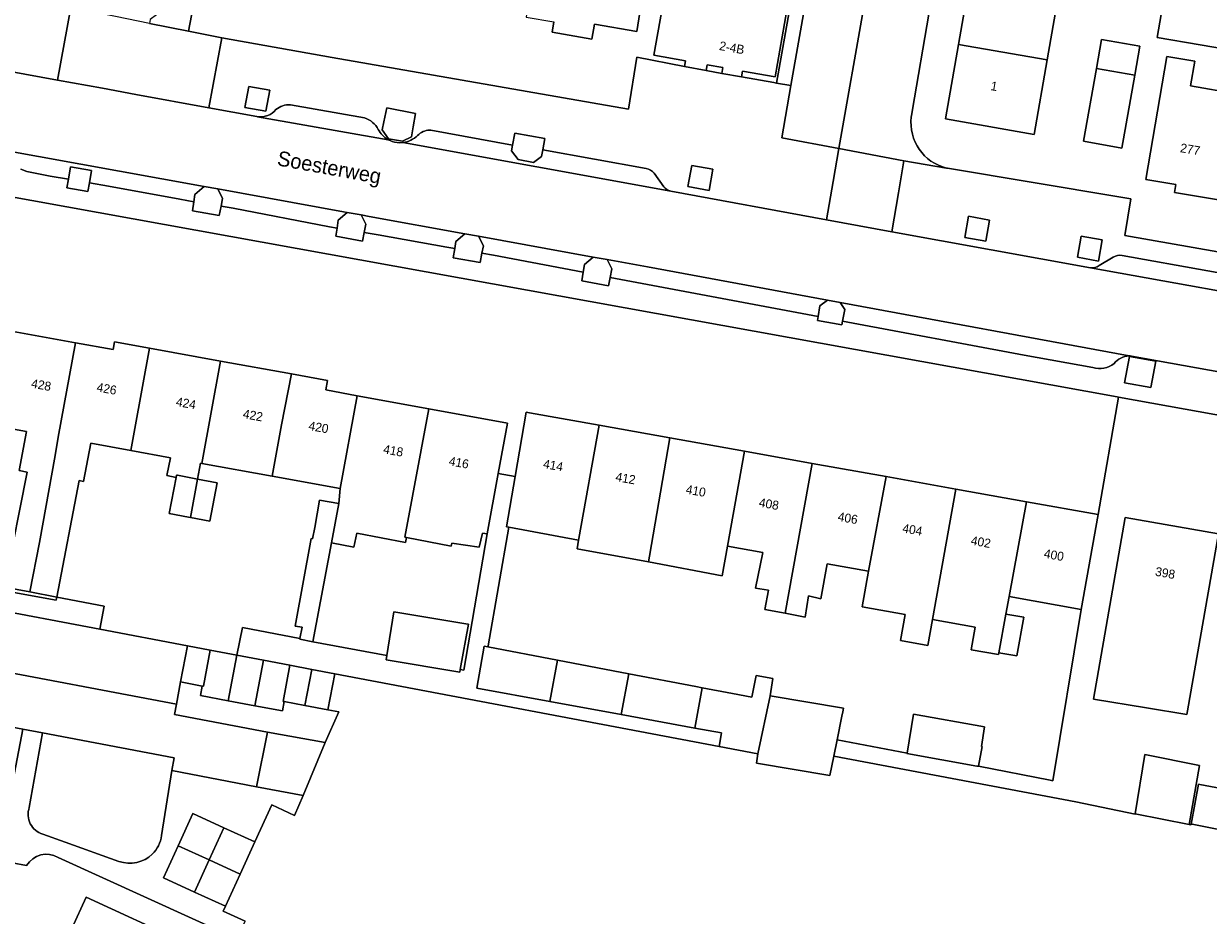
# Model space of a CAD drawing. Header units: metres. Extents: x 151448 to 154749, y 463108 to 465296.
# Tile 162 of 256: x 153218 to 153318, y 463261 to 463336. Entities that reach past the tile are written whole.
import ezdxf
from ezdxf.enums import TextEntityAlignment as Align

# ---------------------------------------------------------------- set-up
doc = ezdxf.new("R2010")
doc.units = ezdxf.units.M
for name, color, linetype, lineweight in [('B-PV-GR-GROENVOORZIENING-GV', 253, 'Continuous', 9), ('B-PV-OG-BEBOUWING-GV', 1, 'Continuous', 9), ('B-PV-OG-BEBOUWING-T18', 2, 'Continuous', 9), ('B-PV-OG-TERREIN_ERF-GV', 253, 'Continuous', 9), ('B-PV-OG-TOPOGRAFIE-T18', 2, 'Continuous', 9), ('B-PV-VH-GESLOTENVERHARDING_KUNSTSTOF-GV', 253, 'Continuous', 9), ('B-PV-VH-HALFVERHARDING_GRIND-GV', 253, 'Continuous', 9), ('B-PV-VH-OPENVERHARDING_BETONSTRAATSTEEN-GV', 253, 'Continuous', 9), ('B-PV-VH-OPENVERHARDING_STRAATBAKSTEEN-GV', 253, 'Continuous', 9), ('B-PV-VH-OPENVERHARDING_TEGEL-GV', 253, 'Continuous', 9)]:
    doc.layers.add(name, color=color, linetype=linetype, lineweight=lineweight)
doc.styles.add('Drong', font='txt', dxfattribs={"height": 1.8})

msp = doc.modelspace()

# ---------------------------------------------------------------- linework, layer by layer
at = {"layer": 'B-PV-GR-GROENVOORZIENING-GV', "flags": 128}
for points in [[(153236.92, 463328.733), (153238.691, 463328.409), (153239.015, 463330.179), (153237.244, 463330.503)], [(153251.067, 463327.086), (153251.263, 463328.214), (153248.86, 463328.706), (153248.613, 463327.514), (153248.471, 463326.833), (153249.013, 463326.087), (153250.178, 463325.884), (153250.924, 463326.263)], [(153259.619, 463326.561), (153259.44, 463325.545), (153259.36, 463325.093), (153259.916, 463324.343), (153261.195, 463324.109), (153261.883, 463324.594), (153261.982, 463325.152), (153262.153, 463326.118)], [(153221.94, 463321.976), (153223.71, 463321.651), (153223.847, 463322.397), (153224.034, 463323.422), (153222.264, 463323.746), (153222.073, 463322.702)], [(153274.192, 463322.083), (153275.962, 463321.759), (153276.286, 463323.53), (153274.516, 463323.854)], [(153234.917, 463320.417), (153235.043, 463321.062), (153234.636, 463321.875), (153233.497, 463322.081), (153232.724, 463321.418), (153232.629, 463320.804), (153232.512, 463320.047), (153234.767, 463319.651)], [(153246.709, 463319.688), (153245.523, 463319.903), (153244.78, 463319.265), (153244.675, 463318.583), (153244.568, 463317.894), (153246.823, 463317.498), (153246.961, 463318.206), (153247.099, 463318.909)], [(153297.464, 463317.805), (153299.234, 463317.481), (153299.558, 463319.252), (153297.788, 463319.576)], [(153255.428, 463318.108), (153254.66, 463317.449), (153254.569, 463316.864), (153254.448, 463316.078), (153256.703, 463315.682), (153256.858, 463316.47), (153256.979, 463317.093), (153256.575, 463317.9)], [(153306.944, 463316.139), (153308.714, 463315.815), (153309.038, 463317.585), (153307.268, 463317.91)], [(153267.399, 463315.94), (153266.222, 463316.153), (153265.474, 463315.51), (153265.374, 463314.865), (153265.261, 463314.139), (153267.517, 463313.743), (153267.649, 463314.422), (153267.792, 463315.154)], [(153285.921, 463312.528), (153285.286, 463312.048), (153285.145, 463311.14), (153285.094, 463310.814), (153287.124, 463310.458), (153287.183, 463310.758), (153287.372, 463311.728), (153286.978, 463312.333)], [(153310.918, 463305.587), (153313.131, 463305.182), (153313.536, 463307.395), (153311.323, 463307.8)]]:
    msp.add_lwpolyline(points, close=True, dxfattribs=at)
for points in [[(153230.779, 463272.965), (153230.987, 463274.048), (153219.912, 463276.14), (153218.79, 463269.866)], [(153229.897, 463267.509), (153230.779, 463272.965)], [(153219.921, 463267.628), (153221.815, 463266.965), (153226.334, 463265.335)]]:
    msp.add_lwpolyline(points, dxfattribs=at)
at = {"layer": 'B-PV-GR-GROENVOORZIENING-GV'}
for points in [[(153218.79, 463269.866, 0.429464), (153219.921, 463267.628)], [(153229.135, 463265.951, 0.188756), (153229.897, 463267.509)], [(153226.334, 463265.335, 0.284861), (153229.135, 463265.951)]]:
    msp.add_lwpolyline(points, format="xyb", dxfattribs=at)
at = {"layer": 'B-PV-OG-BEBOUWING-GV', "flags": 128}
for points in [[(153262.033, 463344.928), (153260.659, 463336.771), (153260.623, 463336.778), (153260.581, 463336.33), (153262.913, 463335.916), (153262.763, 463335.072), (153266.1, 463334.479), (153266.325, 463335.743), (153269.876, 463335.112), (153271.758, 463347.062), (153267.488, 463347.928), (153266.81, 463344.155), (153263.869, 463344.678), (153264.008, 463345.46), (153262.185, 463345.784)], [(153320.894, 463333.386), (153320.938, 463333.378), (153322.265, 463341.13), (153314.986, 463342.375), (153313.66, 463334.623)], [(153275.73, 463331.849), (153275.815, 463332.315), (153277.131, 463332.081), (153277.045, 463331.594), (153278.7, 463331.301), (153278.787, 463331.792), (153281.515, 463331.309), (153282.91, 463339.172), (153282.662, 463339.216), (153272.723, 463340.979), (153271.33, 463333.124), (153273.982, 463332.654), (153273.897, 463332.174)], [(153305.483, 463339.006), (153298.04, 463340.29), (153296.951, 463334.034), (153304.39, 463332.728)], [(153308.539, 463332), (153311.769, 463331.433), (153312.199, 463333.874), (153308.97, 463334.444)], [(153304.39, 463332.728), (153296.951, 463334.034), (153295.858, 463327.761), (153303.299, 463326.465)], [(153320.294, 463329.882), (153316.467, 463330.537), (153316.824, 463332.621), (153314.472, 463333.023), (153312.703, 463322.679), (153315.235, 463322.246), (153315.121, 463321.581), (153318.812, 463320.95), (153320.339, 463329.874)], [(153307.461, 463325.881), (153310.69, 463325.312), (153311.769, 463331.433), (153308.539, 463332)], [(153216.814, 463310.007), (153216.259, 463306.929), (153215.364, 463302.054), (153215.542, 463302.021), (153218.555, 463301.474), (153217.941, 463298.209), (153218.617, 463298.074), (153216.792, 463288.881), (153216.696, 463288.398), (153218.843, 463287.99), (153219.637, 463292.163), (153220.975, 463299.453), (153221.206, 463300.992), (153222.676, 463308.942)], [(153222.676, 463308.942), (153221.206, 463300.992), (153220.975, 463299.453), (153219.637, 463292.163), (153218.843, 463287.99), (153221.101, 463287.56), (153222.995, 463297.37), (153223.346, 463297.289), (153223.968, 463300.49), (153227.32, 463299.881), (153227.67, 463301.742), (153228.911, 463308.49), (153225.968, 463309.025), (153225.848, 463308.365)], [(153228.911, 463308.49), (153227.67, 463301.742), (153227.32, 463299.881), (153230.674, 463299.272), (153230.349, 463297.772), (153231.134, 463297.602), (153231.175, 463297.815), (153231.257, 463297.799), (153232.944, 463297.48), (153233.185, 463298.815), (153233.306, 463298.793), (153234.872, 463307.407)], [(153239.207, 463297.721), (153240.002, 463302.029), (153240.832, 463306.324), (153234.872, 463307.407), (153233.306, 463298.793)], [(153244.927, 463296.681), (153246.366, 463304.493), (153243.723, 463304.973), (153243.868, 463305.772), (153240.832, 463306.324), (153240.002, 463302.029), (153239.207, 463297.721)], [(153246.366, 463304.493), (153244.927, 463296.681), (153244.826, 463295.415), (153244.204, 463292.125), (153246.092, 463291.75), (153246.326, 463292.93), (153250.432, 463292.161), (153250.506, 463292.557), (153250.362, 463292.584), (153252.39, 463303.398)], [(153252.39, 463303.398), (153250.362, 463292.584), (153250.506, 463292.557), (153254.263, 463291.853), (153254.317, 463292.097), (153256.641, 463291.745), (153256.898, 463292.943), (153257.314, 463292.868), (153258.239, 463297.96), (153259.009, 463302.195)], [(153266.72, 463302.012), (153260.86, 463303.062), (153260.577, 463303.113), (153259.642, 463297.69), (153258.915, 463293.47), (153259.135, 463293.429), (153264.989, 463292.333), (153265.017, 463292.492)], [(153270.952, 463291.006), (153272.659, 463300.949), (153266.72, 463302.012), (153265.017, 463292.492), (153264.989, 463292.333), (153264.858, 463291.604), (153270.869, 463290.521)], [(153278.94, 463299.824), (153272.659, 463300.949), (153270.952, 463291.006), (153270.869, 463290.521), (153277.072, 463289.352), (153277.519, 463291.852)], [(153278.94, 463299.824), (153277.519, 463291.852), (153280.486, 463291.321), (153279.876, 463288.308), (153280.951, 463288.144), (153280.655, 463286.523), (153282.366, 463286.2), (153284.63, 463298.805)], [(153282.366, 463286.2), (153284.037, 463285.884), (153284.334, 463287.66), (153285.375, 463287.407), (153285.886, 463290.354), (153289.38, 463289.728), (153290.847, 463297.691), (153284.63, 463298.805)], [(153232.944, 463297.48), (153231.257, 463297.799), (153231.175, 463297.815), (153231.134, 463297.602), (153230.563, 463294.593), (153232.167, 463294.288), (153232.36, 463294.252)], [(153232.944, 463297.48), (153232.36, 463294.252), (153233.975, 463293.946), (153234.585, 463297.17)], [(153294.752, 463285.664), (153296.708, 463296.641), (153290.847, 463297.691), (153289.38, 463289.728), (153288.831, 463286.748), (153292.47, 463286.096), (153292.077, 463283.901), (153294.361, 463283.492)], [(153300.344, 463282.874), (153300.935, 463286.129), (153301.204, 463287.61), (153302.65, 463295.577), (153296.708, 463296.641), (153294.752, 463285.664), (153298.345, 463285.02), (153298.007, 463283.133), (153300.316, 463282.719)], [(153241.545, 463284.078), (153241.532, 463284.018), (153242.628, 463283.795), (153244.204, 463292.125), (153244.826, 463295.415), (153243.209, 463295.718), (153242.803, 463293.401), (153242.614, 463292.45), (153242.506, 463292.477), (153241.154, 463285.126), (153241.748, 463285.018)], [(153302.65, 463295.577), (153301.204, 463287.61), (153307.27, 463286.524), (153308.698, 463294.494)], [(153316.145, 463277.689), (153316.197, 463277.987), (153318.813, 463292.864), (153310.969, 463294.242), (153308.288, 463278.99), (153312.763, 463278.249)], [(153248.859, 463282.659), (153248.8, 463282.291), (153254.989, 463281.235), (153255.03, 463281.462), (153255.719, 463285.289), (153255.508, 463285.324), (153249.449, 463286.317)], [(153300.935, 463286.129), (153300.344, 463282.874), (153301.838, 463282.621), (153302.447, 463285.865)], [(153233.34, 463280.077), (153233.438, 463280.059), (153234.015, 463283.098), (153232.098, 463283.462), (153231.521, 463280.423)], [(153233.34, 463280.077), (153233.191, 463279.293), (153235.524, 463278.85), (153236.25, 463282.674), (153234.015, 463283.098), (153233.438, 463280.059)], [(153237.754, 463278.427), (153238.48, 463282.251), (153236.25, 463282.674), (153235.524, 463278.85)], [(153262.558, 463278.782), (153263.213, 463282.251), (153257.362, 463283.363), (153257.043, 463283.424), (153256.442, 463279.901)], [(153238.48, 463282.251), (153237.754, 463278.427), (153240.089, 463277.983), (153240.239, 463278.774), (153240.139, 463278.793), (153240.715, 463281.826)], [(153240.239, 463278.774), (153241.967, 463278.446), (153242.543, 463281.479), (153240.715, 463281.826), (153240.139, 463278.793)], [(153268.583, 463277.681), (153269.23, 463281.106), (153263.213, 463282.251), (153262.558, 463278.782)], [(153241.967, 463278.446), (153243.908, 463278.077), (153244.484, 463281.111), (153242.543, 463281.479)], [(153269.23, 463281.106), (153268.583, 463277.681), (153274.756, 463276.552), (153275.395, 463279.935), (153274.865, 463280.035)], [(153280.08, 463274.385), (153281.108, 463279.249), (153281.325, 463280.709), (153279.919, 463280.979), (153279.568, 463279.142), (153277.944, 463279.45), (153275.395, 463279.935), (153274.756, 463276.552), (153276.999, 463276.142), (153276.971, 463275.97), (153276.81, 463275.007)], [(153281.108, 463279.249), (153280.08, 463274.385), (153279.945, 463273.601), (153286.134, 463272.546), (153286.461, 463274.179), (153286.734, 463275.546), (153287.132, 463277.534), (153287.207, 463277.916), (153287.27, 463278.221)], [(153298.613, 463273.333), (153298.925, 463274.995), (153298.874, 463275.004), (153299.145, 463276.653), (153293.172, 463277.708), (153292.616, 463274.435), (153292.61, 463274.402), (153298.492, 463273.354)], [(153311.815, 463269.339), (153316.356, 463268.446), (153317.221, 463273.392), (153312.627, 463274.312)], [(153316.513, 463268.479), (153316.607, 463268.461), (153322.641, 463267.25), (153323.252, 463270.673), (153317.238, 463271.806), (153317.14, 463271.824)], [(153233.917, 463265.459), (153235.151, 463268.166), (153232.542, 463269.355), (153231.308, 463266.648)], [(153235.151, 463268.166), (153233.917, 463265.459), (153236.525, 463264.27), (153237.759, 463266.977)], [(153233.917, 463265.459), (153231.308, 463266.648), (153230.074, 463263.941), (153232.683, 463262.752)], [(153232.683, 463262.752), (153235.291, 463261.563), (153236.525, 463264.27), (153233.917, 463265.459)], [(153222.297, 463254.733), (153222.199, 463254.52), (153230.348, 463250.767), (153232.723, 463255.925), (153230.9, 463256.765), (153231.727, 463258.562), (153223.574, 463262.316), (153222.372, 463259.706), (153224.2, 463258.864)]]:
    msp.add_lwpolyline(points, close=True, dxfattribs=at)
at = {"layer": 'B-PV-OG-TERREIN_ERF-GV', "flags": 128}
for points in [[(153245.283, 463407.145), (153244.496, 463403.05), (153236.908, 463361.154), (153236.202, 463357.231), (153233.082, 463339.883), (153233.076, 463339.848), (153232.187, 463335.142), (153234.975, 463334.586)], [(153324.189, 463397.133), (153307.428, 463400.088), (153307.099, 463399.893), (153306.419, 463399.391), (153305.628, 463398.622), (153305.419, 463398.386), (153305.144, 463397.995), (153304.886, 463397.506), (153304.839, 463397.417), (153304.821, 463397.314), (153304.693, 463396.578), (153304.156, 463393.489), (153303.539, 463389.945), (153302.151, 463381.969), (153299.801, 463368.135), (153298.54, 463360.711), (153294.877, 463339.145), (153294.439, 463336.568), (153293.078, 463328.554), (153292.982, 463328.012), (153292.974, 463327.93)], [(153320.894, 463333.386), (153313.66, 463334.623), (153314.986, 463342.375), (153316.988, 463354.138), (153313.847, 463354.711), (153314.24, 463356.867), (153314.635, 463359.035), (153317.776, 463358.462), (153318.759, 463364.45)], [(153282.91, 463339.172), (153281.515, 463331.309), (153278.787, 463331.792), (153278.7, 463331.301), (153281.424, 463330.817), (153281.646, 463330.777), (153284.582, 463347.366)], [(153271.758, 463347.062), (153269.876, 463335.112), (153266.325, 463335.743), (153266.1, 463334.479), (153262.763, 463335.072), (153262.913, 463335.916)], [(153234.975, 463334.586), (153244.268, 463332.915), (153269.197, 463328.582), (153269.877, 463332.964), (153273.897, 463332.174), (153273.982, 463332.654), (153271.33, 463333.124), (153272.723, 463340.979)], [(153318.812, 463320.95), (153315.121, 463321.581), (153315.235, 463322.246), (153312.703, 463322.679), (153314.472, 463333.023), (153316.824, 463332.621), (153316.467, 463330.537), (153320.294, 463329.882)], [(153216.814, 463310.007), (153222.676, 463308.942), (153225.848, 463308.365), (153225.968, 463309.025), (153228.911, 463308.49), (153234.872, 463307.407), (153240.832, 463306.324), (153243.868, 463305.772), (153243.723, 463304.973), (153246.366, 463304.493), (153252.39, 463303.398), (153259.009, 463302.195), (153258.239, 463297.96), (153259.642, 463297.69), (153260.577, 463303.113), (153260.86, 463303.062), (153266.72, 463302.012), (153272.659, 463300.949), (153278.94, 463299.824), (153284.63, 463298.805), (153290.847, 463297.691), (153296.708, 463296.641), (153302.65, 463295.577), (153308.698, 463294.494), (153310.402, 463304.377), (153310.277, 463304.402), (153196.967, 463324.893)], [(153295.948, 463323.63), (153296.024, 463323.614), (153310.439, 463321.204), (153311.437, 463321.035), (153310.926, 463317.959), (153328.664, 463314.862)], [(153322.716, 463302.164), (153310.402, 463304.377), (153308.698, 463294.494), (153307.27, 463286.524), (153304.872, 463272.121), (153304.644, 463272.164), (153298.613, 463273.333), (153298.492, 463273.354), (153292.61, 463274.402), (153292.616, 463274.435), (153286.734, 463275.546), (153286.461, 463274.179), (153306.809, 463270.337), (153311.807, 463269.298), (153311.815, 463269.339), (153312.627, 463274.312), (153317.221, 463273.392), (153316.356, 463268.446), (153316.499, 463268.417), (153316.513, 463268.479), (153317.14, 463271.824), (153317.238, 463271.806), (153323.252, 463270.673)], [(153218.567, 463264.986), (153216.114, 463265.451), (153218.235, 463276.457), (153144.941, 463290.303)], [(153214.9, 463286.716), (153224.722, 463284.858), (153225.091, 463286.8), (153221.101, 463287.56), (153221.052, 463287.308), (153212.967, 463288.758)], [(153322.641, 463267.25), (153316.607, 463268.461), (153316.513, 463268.479), (153316.499, 463268.417), (153316.356, 463268.446), (153311.815, 463269.339), (153311.807, 463269.298), (153306.809, 463270.337), (153286.461, 463274.179), (153286.134, 463272.546), (153279.945, 463273.601), (153280.08, 463274.385), (153276.81, 463275.007), (153244.484, 463281.111), (153243.908, 463278.077), (153244.811, 463277.905), (153243.668, 463275.325), (153241.817, 463270.886), (153241.082, 463269.201), (153239.176, 463270.085), (153237.759, 463266.977), (153236.525, 463264.27), (153235.291, 463261.563), (153235.104, 463261.153), (153236.944, 463260.309)], [(153107.642, 463222.865), (153194.237, 463206.323), (153217.048, 463217.107), (153236.257, 463258.818), (153221.222, 463265.675)], [(153222.372, 463259.706), (153223.574, 463262.316), (153231.727, 463258.562)]]:
    msp.add_lwpolyline(points, dxfattribs=at)
for points in [[(153313.121, 463382.863), (153312.014, 463376.507), (153310.931, 463370.287), (153309.83, 463363.967), (153308.764, 463357.844), (153307.667, 463351.548), (153306.572, 463345.257), (153305.483, 463339.006), (153304.39, 463332.728), (153303.299, 463326.465), (153295.858, 463327.761), (153296.951, 463334.034), (153298.04, 463340.29), (153299.124, 463346.512), (153300.221, 463352.814), (153301.322, 463359.134), (153302.381, 463365.212), (153303.484, 463371.545), (153304.571, 463377.791), (153305.676, 463384.131), (153306.763, 463390.377), (153307.91, 463396.96), (153315.35, 463395.664), (153314.214, 463389.142)], [(153311.769, 463331.433), (153310.69, 463325.312), (153307.461, 463325.881), (153308.539, 463332), (153308.97, 463334.444), (153312.199, 463333.874)], [(153277.045, 463331.594), (153277.131, 463332.081), (153275.815, 463332.315), (153275.73, 463331.849)], [(153218.843, 463287.99), (153216.696, 463288.398), (153216.792, 463288.881), (153218.617, 463298.074), (153217.941, 463298.209), (153218.555, 463301.474), (153215.542, 463302.021), (153214.968, 463299.182), (153211.509, 463299.832), (153211.13, 463297.67), (153208.381, 463298.178), (153208.156, 463296.903), (153206.912, 463289.844), (153207.386, 463289.759), (153207.86, 463292.434), (153213.427, 463291.433), (153212.967, 463288.758), (153221.052, 463287.308), (153221.101, 463287.56)], [(153244.826, 463295.415), (153244.927, 463296.681), (153239.207, 463297.721), (153233.306, 463298.793), (153233.185, 463298.815), (153232.944, 463297.48), (153234.585, 463297.17), (153233.975, 463293.946), (153232.36, 463294.252), (153232.167, 463294.288), (153230.563, 463294.593), (153231.134, 463297.602), (153230.349, 463297.772), (153230.674, 463299.272), (153227.32, 463299.881), (153223.968, 463300.49), (153223.346, 463297.289), (153222.995, 463297.37), (153221.101, 463287.56), (153225.091, 463286.8), (153224.722, 463284.858), (153232.098, 463283.462), (153234.015, 463283.098), (153236.25, 463282.674), (153236.711, 463285.016), (153241.545, 463284.078), (153241.748, 463285.018), (153241.154, 463285.126), (153242.506, 463292.477), (153242.614, 463292.45), (153242.803, 463293.401), (153243.209, 463295.718)], [(153258.239, 463297.96), (153257.314, 463292.868), (153255.334, 463281.403), (153255.03, 463281.462), (153254.989, 463281.235), (153248.8, 463282.291), (153248.859, 463282.659), (153242.628, 463283.795), (153241.532, 463284.018), (153241.545, 463284.078), (153236.711, 463285.016), (153236.25, 463282.674), (153238.48, 463282.251), (153240.715, 463281.826), (153242.543, 463281.479), (153244.484, 463281.111), (153276.81, 463275.007), (153276.971, 463275.97), (153276.999, 463276.142), (153274.756, 463276.552), (153268.583, 463277.681), (153262.558, 463278.782), (153256.442, 463279.901), (153257.043, 463283.424), (153257.362, 463283.363), (153257.378, 463283.453), (153259.135, 463293.429), (153258.915, 463293.47), (153259.642, 463297.69)], [(153316.145, 463277.689), (153312.763, 463278.249), (153308.288, 463278.99), (153310.969, 463294.242), (153318.813, 463292.864), (153316.197, 463277.987)], [(153257.314, 463292.868), (153256.898, 463292.943), (153256.641, 463291.745), (153254.317, 463292.097), (153254.263, 463291.853), (153250.506, 463292.557), (153250.432, 463292.161), (153246.326, 463292.93), (153246.092, 463291.75), (153244.204, 463292.125), (153242.628, 463283.795), (153248.859, 463282.659), (153249.449, 463286.317), (153255.508, 463285.324), (153255.719, 463285.289), (153255.03, 463281.462), (153255.334, 463281.403)], [(153263.213, 463282.251), (153269.23, 463281.106), (153274.865, 463280.035), (153275.395, 463279.935), (153277.944, 463279.45), (153279.568, 463279.142), (153279.919, 463280.979), (153281.325, 463280.709), (153281.108, 463279.249), (153287.27, 463278.221), (153287.207, 463277.916), (153287.132, 463277.534), (153286.734, 463275.546), (153292.616, 463274.435), (153293.172, 463277.708), (153299.145, 463276.653), (153298.874, 463275.004), (153298.925, 463274.995), (153298.613, 463273.333), (153304.644, 463272.164), (153304.872, 463272.121), (153307.27, 463286.524), (153301.204, 463287.61), (153300.935, 463286.129), (153302.447, 463285.865), (153301.838, 463282.621), (153300.344, 463282.874), (153300.316, 463282.719), (153298.007, 463283.133), (153298.345, 463285.02), (153294.752, 463285.664), (153294.361, 463283.492), (153292.077, 463283.901), (153292.47, 463286.096), (153288.831, 463286.748), (153289.38, 463289.728), (153285.886, 463290.354), (153285.375, 463287.407), (153284.334, 463287.66), (153284.037, 463285.884), (153282.366, 463286.2), (153280.655, 463286.523), (153280.951, 463288.144), (153279.876, 463288.308), (153280.486, 463291.321), (153277.519, 463291.852), (153277.072, 463289.352), (153270.869, 463290.521), (153264.858, 463291.604), (153264.989, 463292.333), (153259.135, 463293.429), (153257.378, 463283.453), (153257.362, 463283.363)]]:
    msp.add_lwpolyline(points, close=True, dxfattribs=at)
at = {"layer": 'B-PV-OG-TERREIN_ERF-GV'}
for points in [[(153292.974, 463327.93, 0.381366), (153295.948, 463323.63)], [(153221.222, 463265.675, 0.410911), (153218.567, 463264.986)]]:
    msp.add_lwpolyline(points, format="xyb", dxfattribs=at)
at = {"layer": 'B-PV-VH-GESLOTENVERHARDING_KUNSTSTOF-GV', "flags": 128}
msp.add_lwpolyline([(153241.817, 463270.886), (153243.668, 463275.325), (153238.819, 463276.211), (153237.908, 463271.602)], close=True, dxfattribs=at)
at = {"layer": 'B-PV-VH-HALFVERHARDING_GRIND-GV', "flags": 128}
msp.add_lwpolyline([(153213.96, 463281.819), (153231.165, 463278.548), (153231.521, 463280.423), (153232.098, 463283.462), (153224.722, 463284.858), (153214.9, 463286.716), (153214.319, 463283.69)], close=True, dxfattribs=at)
at = {"layer": 'B-PV-VH-OPENVERHARDING_BETONSTRAATSTEEN-GV', "flags": 128}
for points in [[(153284.898, 463349.157), (153284.587, 463347.365), (153284.582, 463347.366), (153281.646, 463330.777), (153282.851, 463330.565), (153284.224, 463338.355), (153289.033, 463337.486), (153289.525, 463340.054), (153284.69, 463340.897), (153287.788, 463358.239), (153292.684, 463357.368), (153293.452, 463361.575), (153292.013, 463361.884), (153292.128, 463362.552), (153288.824, 463363.134), (153283.142, 463364.136), (153282.589, 463360.966), (153281.975, 463357.459), (153285.645, 463356.823), (153286.148, 463356.751), (153286.025, 463355.884), (153285.996, 463355.718), (153285.73, 463354.181)], [(153234.776, 463357.508), (153231.533, 463340.137), (153231.076, 463337.696), (153228.959, 463336.113), (153228.93, 463335.961), (153228.899, 463335.8), (153232.187, 463335.142), (153233.076, 463339.848), (153233.082, 463339.883), (153236.202, 463357.231)], [(153235.925, 463320.247), (153244.047, 463318.687), (153244.675, 463318.583), (153244.78, 463319.265), (153245.523, 463319.903), (153245.205, 463319.96), (153234.636, 463321.875), (153235.043, 463321.062), (153234.917, 463320.417)], [(153248.137, 463318.012), (153253.899, 463316.979), (153254.569, 463316.864), (153254.66, 463317.449), (153255.428, 463318.108), (153247.374, 463319.567), (153246.709, 463319.688), (153247.099, 463318.909), (153246.961, 463318.206)], [(153257.839, 463316.301), (153265.374, 463314.865), (153265.474, 463315.51), (153266.222, 463316.153), (153256.575, 463317.9), (153256.979, 463317.093), (153256.858, 463316.47)], [(153285.921, 463312.528), (153270.775, 463315.328), (153267.399, 463315.94), (153267.792, 463315.154), (153267.649, 463314.422), (153285.145, 463311.14), (153285.286, 463312.048)]]:
    msp.add_lwpolyline(points, close=True, dxfattribs=at)
at = {"layer": 'B-PV-VH-OPENVERHARDING_BETONSTRAATSTEEN-GV'}
for points in [[(153239.536, 463328.553, -0.263536), (153237.988, 463327.953)], [(153240.748, 463328.959, 0.184561), (153239.536, 463328.553)], [(153248.137, 463326.883, 0.191816), (153246.988, 463327.845)], [(153248.973, 463326.019, -0.14943), (153248.137, 463326.883)], [(153251.455, 463326.378, -0.160856), (153250.195, 463325.777)], [(153252.572, 463326.809, 0.222027), (153251.567, 463326.464)], [(153271.352, 463323.206, 0.183526), (153270.677, 463323.594)], [(153272.753, 463321.702, -0.175323), (153272.15, 463322.064)], [(153308.763, 463315.428, -0.162722), (153308.043, 463315.235)], [(153310.723, 463316.291, 0.183392), (153309.96, 463316.131)], [(153310.024, 463307.211, -0.215647), (153311.286, 463307.831)], [(153308.243, 463306.854, 0.261067), (153310.024, 463307.211)]]:
    msp.add_lwpolyline(points, format="xyb", dxfattribs=at)
at = {"layer": 'B-PV-VH-OPENVERHARDING_BETONSTRAATSTEEN-GV', "flags": 128}
for points in [[(153246.988, 463327.845), (153240.748, 463328.959)], [(153237.988, 463327.953), (153248.973, 463326.019)], [(153251.567, 463326.464), (153251.455, 463326.378)], [(153270.677, 463323.594), (153261.982, 463325.152), (153261.883, 463324.594), (153261.195, 463324.109), (153259.916, 463324.343), (153259.36, 463325.093), (153259.44, 463325.545), (153252.572, 463326.809)], [(153250.195, 463325.777), (153272.753, 463321.702)], [(153218.069, 463323.546), (153218.579, 463323.347), (153220.55, 463322.963), (153222.073, 463322.702), (153222.264, 463323.746), (153224.034, 463323.422), (153223.847, 463322.397), (153225.446, 463322.123), (153231.447, 463321.004), (153232.629, 463320.804), (153232.724, 463321.418), (153233.497, 463322.081), (153215.988, 463325.254)], [(153272.15, 463322.064), (153271.352, 463323.206)], [(153309.96, 463316.131), (153308.763, 463315.428)], [(153325.113, 463313.715), (153310.723, 463316.291)], [(153308.043, 463315.235), (153327.093, 463311.834)], [(153311.286, 463307.831), (153286.978, 463312.333), (153287.372, 463311.728), (153287.183, 463310.758), (153302.481, 463307.888), (153308.243, 463306.854)], [(153144.941, 463290.303), (153218.235, 463276.457), (153219.912, 463276.14), (153230.987, 463274.048), (153230.779, 463272.965), (153237.908, 463271.602), (153238.819, 463276.211), (153231.002, 463277.687), (153231.165, 463278.548), (153213.96, 463281.819), (153213.794, 463280.957), (153206.246, 463282.393), (153206.41, 463283.249), (153193.257, 463285.726), (153193.096, 463284.892), (153184.733, 463286.479), (153184.898, 463287.336), (153149.86, 463293.981), (153149.725, 463293.239), (153144.938, 463294.112)]]:
    msp.add_lwpolyline(points, dxfattribs=at)
at = {"layer": 'B-PV-VH-OPENVERHARDING_STRAATBAKSTEEN-GV', "flags": 128}
for points in [[(153249.129, 463325.951), (153248.973, 463326.019), (153237.988, 463327.953), (153237.938, 463327.96), (153233.896, 463328.7), (153227.752, 463329.827), (153224.935, 463330.342), (153221.172, 463331.032), (153198.841, 463335.124), (153186.698, 463337.359), (153184.526, 463337.76), (153174.073, 463339.687)], [(153292.974, 463327.93), (153292.982, 463328.012), (153293.078, 463328.554), (153294.439, 463336.568), (153289.033, 463337.486), (153286.888, 463325.275), (153292.346, 463324.244), (153295.948, 463323.63)], [(153311.483, 463307.827), (153334.159, 463303.761), (153338.215, 463303.035), (153345.994, 463301.641), (153362.378, 463298.717), (153369.717, 463297.395), (153370.514, 463297.252), (153382.958, 463295.028), (153384.139, 463301.426), (153381.307, 463301.913), (153364.918, 463304.969), (153363.15, 463305.308), (153354.716, 463306.765), (153346.888, 463308.237), (153330.653, 463311.143), (153327.093, 463311.834), (153308.043, 463315.235), (153291.337, 463318.269), (153285.837, 463319.284), (153272.753, 463321.702), (153250.195, 463325.777), (153249.933, 463325.767)], [(153215.988, 463325.254), (153233.497, 463322.081), (153234.636, 463321.875), (153245.205, 463319.96), (153245.523, 463319.903), (153246.709, 463319.688), (153247.374, 463319.567), (153255.428, 463318.108), (153256.575, 463317.9), (153266.222, 463316.153), (153267.399, 463315.94), (153270.775, 463315.328), (153285.921, 463312.528), (153286.978, 463312.333), (153311.286, 463307.831)]]:
    msp.add_lwpolyline(points, dxfattribs=at)
at = {"layer": 'B-PV-VH-OPENVERHARDING_STRAATBAKSTEEN-GV'}
for points in [[(153295.948, 463323.63, -0.381366), (153292.974, 463327.93)], [(153249.933, 463325.767, -0.127043), (153249.129, 463325.951)], [(153311.286, 463307.831, -0.030548), (153311.483, 463307.827)]]:
    msp.add_lwpolyline(points, format="xyb", dxfattribs=at)
at = {"layer": 'B-PV-VH-OPENVERHARDING_TEGEL-GV', "flags": 128}
for points in [[(153174.073, 463339.687), (153184.526, 463337.76), (153184.983, 463340.01), (153187.122, 463339.642), (153186.698, 463337.359), (153198.841, 463335.124), (153221.172, 463331.032), (153222.288, 463337.121), (153218.806, 463337.819)], [(153273.897, 463332.174), (153269.877, 463332.964), (153269.197, 463328.582), (153244.268, 463332.915), (153234.975, 463334.586), (153233.896, 463328.7), (153237.938, 463327.96), (153237.988, 463327.953)], [(153272.753, 463321.702), (153285.837, 463319.284), (153286.402, 463322.506), (153286.888, 463325.275), (153282.077, 463326.177), (153282.851, 463330.565), (153281.646, 463330.777), (153281.424, 463330.817), (153278.7, 463331.301), (153277.045, 463331.594), (153275.73, 463331.849), (153273.897, 463332.174)], [(153176.526, 463328.723), (153196.967, 463324.893), (153310.277, 463304.402), (153310.402, 463304.377), (153322.716, 463302.164), (153333.526, 463300.222), (153334.159, 463303.761)], [(153240.748, 463328.959), (153246.988, 463327.845)], [(153251.455, 463326.378), (153251.567, 463326.464)], [(153252.572, 463326.809), (153259.44, 463325.545), (153259.619, 463326.561), (153262.153, 463326.118), (153261.982, 463325.152), (153270.677, 463323.594)], [(153248.973, 463326.019), (153249.129, 463325.951)], [(153249.933, 463325.767), (153250.195, 463325.777)], [(153308.243, 463306.854), (153302.481, 463307.888), (153287.183, 463310.758), (153287.124, 463310.458), (153285.094, 463310.814), (153285.145, 463311.14), (153267.649, 463314.422), (153267.517, 463313.743), (153265.261, 463314.139), (153265.374, 463314.865), (153257.839, 463316.301), (153256.858, 463316.47), (153256.703, 463315.682), (153254.448, 463316.078), (153254.569, 463316.864), (153253.899, 463316.979), (153248.137, 463318.012), (153246.961, 463318.206), (153246.823, 463317.498), (153244.568, 463317.894), (153244.675, 463318.583), (153244.047, 463318.687), (153235.925, 463320.247), (153234.917, 463320.417), (153234.767, 463319.651), (153232.512, 463320.047), (153232.629, 463320.804), (153231.447, 463321.004), (153225.446, 463322.123), (153223.847, 463322.397), (153223.71, 463321.651), (153221.94, 463321.976), (153222.073, 463322.702), (153220.55, 463322.963), (153218.579, 463323.347), (153218.069, 463323.546)], [(153328.664, 463314.862), (153310.926, 463317.959), (153311.437, 463321.035), (153310.439, 463321.204), (153296.024, 463323.614), (153295.948, 463323.63), (153292.346, 463324.244), (153291.893, 463321.561), (153291.337, 463318.269), (153308.043, 463315.235)], [(153271.352, 463323.206), (153272.15, 463322.064)], [(153308.763, 463315.428), (153309.96, 463316.131)], [(153310.723, 463316.291), (153325.113, 463313.715)], [(153334.159, 463303.761), (153311.483, 463307.827)], [(153218.79, 463269.866), (153219.912, 463276.14), (153218.235, 463276.457), (153216.114, 463265.451), (153218.567, 463264.986)], [(153235.291, 463261.563), (153232.683, 463262.752), (153230.074, 463263.941), (153231.308, 463266.648), (153232.542, 463269.355), (153235.151, 463268.166), (153237.759, 463266.977), (153239.176, 463270.085), (153241.082, 463269.201), (153241.817, 463270.886), (153237.908, 463271.602), (153230.779, 463272.965), (153229.897, 463267.509)], [(153226.334, 463265.335), (153221.815, 463266.965), (153219.921, 463267.628)], [(153221.222, 463265.675), (153236.257, 463258.818), (153236.944, 463260.309), (153235.104, 463261.153), (153235.291, 463261.563)]]:
    msp.add_lwpolyline(points, dxfattribs=at)
for points in [[(153289.033, 463337.486), (153284.224, 463338.355), (153282.851, 463330.565), (153282.077, 463326.177), (153286.888, 463325.275)], [(153221.172, 463331.032), (153224.935, 463330.342), (153227.752, 463329.827), (153233.896, 463328.7), (153234.975, 463334.586), (153232.187, 463335.142), (153228.899, 463335.8), (153226.045, 463336.37), (153222.288, 463337.121)], [(153236.92, 463328.733), (153237.244, 463330.503), (153239.015, 463330.179), (153238.691, 463328.409)], [(153248.86, 463328.706), (153251.263, 463328.214), (153251.067, 463327.086), (153250.924, 463326.263), (153250.178, 463325.884), (153249.013, 463326.087), (153248.471, 463326.833), (153248.613, 463327.514)], [(153285.837, 463319.284), (153291.337, 463318.269), (153291.893, 463321.561), (153292.346, 463324.244), (153286.888, 463325.275), (153286.402, 463322.506)], [(153274.192, 463322.083), (153274.516, 463323.854), (153276.286, 463323.53), (153275.962, 463321.759)], [(153297.464, 463317.805), (153297.788, 463319.576), (153299.558, 463319.252), (153299.234, 463317.481)], [(153306.944, 463316.139), (153307.268, 463317.91), (153309.038, 463317.585), (153308.714, 463315.815)], [(153310.918, 463305.587), (153311.323, 463307.8), (153313.536, 463307.395), (153313.131, 463305.182)], [(153241.967, 463278.446), (153240.239, 463278.774), (153240.089, 463277.983), (153237.754, 463278.427), (153235.524, 463278.85), (153233.191, 463279.293), (153233.34, 463280.077), (153231.521, 463280.423), (153231.165, 463278.548), (153231.002, 463277.687), (153238.819, 463276.211), (153243.668, 463275.325), (153244.811, 463277.905), (153243.908, 463278.077)]]:
    msp.add_lwpolyline(points, close=True, dxfattribs=at)
at = {"layer": 'B-PV-VH-OPENVERHARDING_TEGEL-GV'}
for points in [[(153237.988, 463327.953, 0.263536), (153239.536, 463328.553)], [(153239.536, 463328.553, -0.184561), (153240.748, 463328.959)], [(153246.988, 463327.845, -0.191816), (153248.137, 463326.883)], [(153248.137, 463326.883, 0.14943), (153248.973, 463326.019)], [(153250.195, 463325.777, 0.160856), (153251.455, 463326.378)], [(153251.567, 463326.464, -0.222027), (153252.572, 463326.809)], [(153249.129, 463325.951, 0.127043), (153249.933, 463325.767)], [(153270.677, 463323.594, -0.183526), (153271.352, 463323.206)], [(153272.15, 463322.064, 0.175323), (153272.753, 463321.702)], [(153308.043, 463315.235, 0.162722), (153308.763, 463315.428)], [(153309.96, 463316.131, -0.183392), (153310.723, 463316.291)], [(153311.286, 463307.831, 0.215647), (153310.024, 463307.211)], [(153311.483, 463307.827, 0.030548), (153311.286, 463307.831)], [(153310.024, 463307.211, -0.261067), (153308.243, 463306.854)], [(153219.921, 463267.628, -0.429464), (153218.79, 463269.866)], [(153229.897, 463267.509, -0.188756), (153229.135, 463265.951)], [(153218.567, 463264.986, -0.410911), (153221.222, 463265.675)], [(153229.135, 463265.951, -0.284861), (153226.334, 463265.335)]]:
    msp.add_lwpolyline(points, format="xyb", dxfattribs=at)

# ---------------------------------------------------------------- texts
at = {"layer": 'B-PV-OG-BEBOUWING-T18', "style": 'Drong'}
for s, rotation, p in [('2-4B', 349.9, (153277.887, 463333.758)), ('1', 350.1, (153299.945, 463330.517)), ('277', 350.5, (153316.436, 463325.213)), ('428', 349.7, (153219.795, 463305.4)), ('426', 349.7, (153225.301, 463305.081)), ('424', 349.7, (153231.974, 463303.868)), ('422', 349.7, (153237.603, 463302.845)), ('420', 349.7, (153243.121, 463301.842)), ('418', 349.7, (153249.407, 463299.875)), ('416', 349.7, (153254.926, 463298.872)), ('414', 349.9, (153262.853, 463298.641)), ('412', 349.9, (153268.946, 463297.55)), ('410', 349.9, (153274.854, 463296.492)), ('408', 349.9, (153281.002, 463295.391)), ('406', 349.9, (153287.637, 463294.203)), ('404', 349.9, (153293.07, 463293.229)), ('402', 349.9, (153298.83, 463292.197)), ('400', 349.9, (153304.974, 463291.097)), ('398', 350, (153314.331, 463289.59))]:
    msp.add_text(s, height=0.75, rotation=rotation, dxfattribs=at).set_placement(p, align=Align.MIDDLE)
at = {"layer": 'B-PV-OG-TOPOGRAFIE-T18', "style": 'Drong'}
msp.add_text('Soesterweg', height=1.25, rotation=349.7, dxfattribs=at).set_placement((153243.992, 463323.519), align=Align.MIDDLE)

doc.saveas('drawing.dxf')
